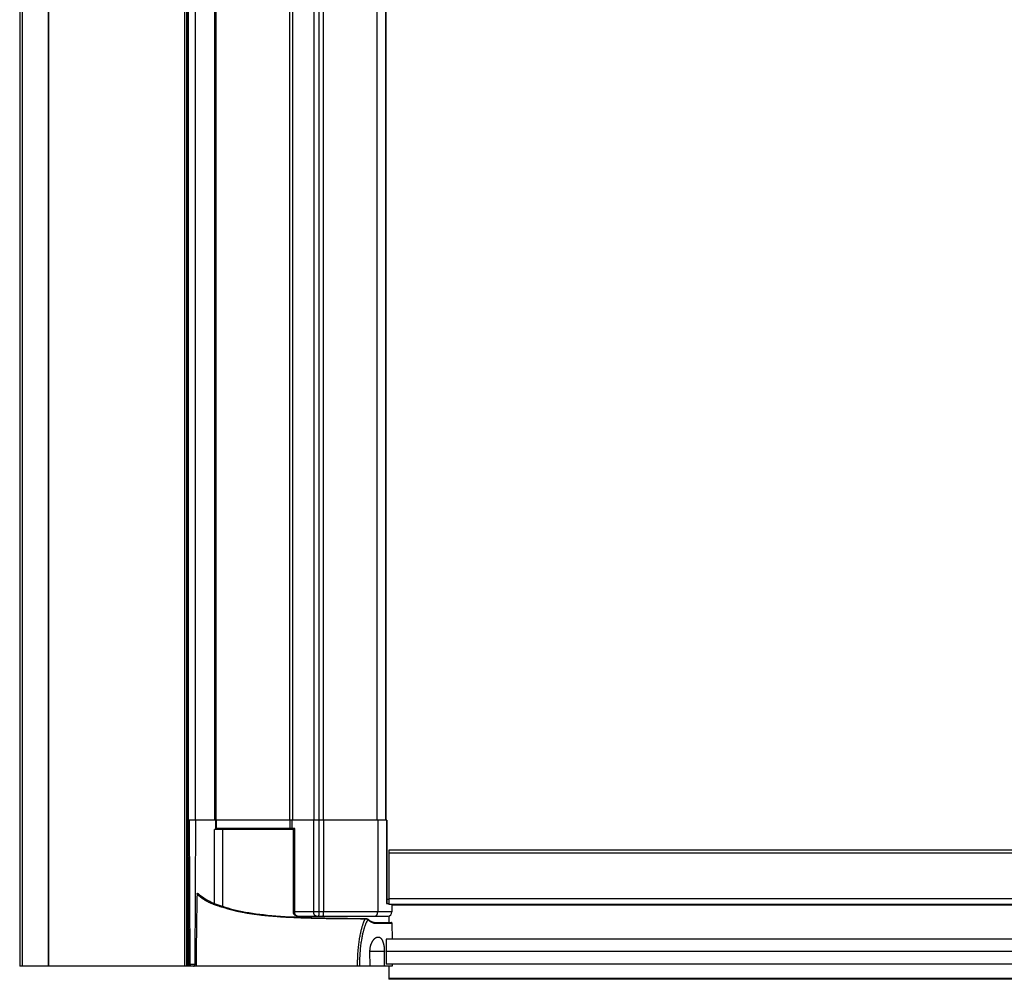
# Model space of a CAD drawing. Header units: millimetres. Extents: x 4837.86 to 4838.705, y 2216.577 to 2217.566.
# Tile 1 of 3: x 4837.86 to 4838.097, y 2216.577 to 2216.808. Entities that reach past the tile are written whole.
import ezdxf

# ---------------------------------------------------------------- set-up
doc = ezdxf.new("R2010")
doc.units = ezdxf.units.MM
doc.layers.add('SANINDUSA', color=3, linetype='Continuous')

msp = doc.modelspace()

# ---------------------------------------------------------------- linework, layer by layer
at = {"layer": 'SANINDUSA'}
for p, q in [((4837.860398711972, 2217.565495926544), (4837.860398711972, 2216.580495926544)), ((4837.860998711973, 2217.565495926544), (4837.860998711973, 2216.580495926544)), ((4837.867246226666, 2217.565495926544), (4837.867246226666, 2216.580495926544)), ((4837.867289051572, 2217.565495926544), (4837.867289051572, 2216.580495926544)), ((4837.899974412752, 2217.565495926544), (4837.899974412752, 2216.580495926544)), ((4837.900398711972, 2217.565495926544), (4837.900398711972, 2216.580495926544)), ((4837.900692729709, 2216.580495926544), (4837.900692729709, 2217.565495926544)), ((4837.900792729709, 2216.615495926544), (4837.900792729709, 2217.542495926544)), ((4837.900888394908, 2216.615495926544), (4837.900888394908, 2217.542495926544)), ((4837.902543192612, 2216.615495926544), (4837.902543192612, 2217.542495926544)), ((4837.907228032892, 2216.615495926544), (4837.907228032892, 2217.542495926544)), ((4837.907418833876, 2217.542495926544), (4837.907418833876, 2216.615495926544)), ((4837.925240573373, 2216.615495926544), (4837.925240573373, 2217.542495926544)), ((4837.925933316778, 2216.615495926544), (4837.925933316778, 2217.542495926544)), ((4837.931063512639, 2216.615495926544), (4837.931063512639, 2217.542495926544)), ((4837.932214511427, 2216.615495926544), (4837.932214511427, 2217.542495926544)), ((4837.933275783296, 2216.615495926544), (4837.933275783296, 2217.542495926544)), ((4837.946144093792, 2216.615495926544), (4837.946144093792, 2217.542495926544)), ((4837.948235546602, 2216.615495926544), (4837.948235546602, 2217.542495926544)), ((4837.948298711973, 2216.615495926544), (4837.948298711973, 2217.542495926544)), ((4837.900792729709, 2216.615495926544), (4837.900398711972, 2216.615495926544)), ((4837.902036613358, 2216.615495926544), (4837.900398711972, 2216.615495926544)), ((4837.900943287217, 2216.580991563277), (4837.900792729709, 2216.615495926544)), ((4837.948498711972, 2216.615495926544), (4837.900888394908, 2216.615495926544)), ((4837.901273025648, 2216.580991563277), (4837.901122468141, 2216.615495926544)), ((4837.902474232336, 2216.580991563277), (4837.902679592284, 2216.615495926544)), ((4837.907344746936, 2216.615495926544), (4837.907346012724, 2216.613495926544)), ((4837.946262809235, 2216.615495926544), (4837.90753556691, 2216.615495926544)), ((4837.90753556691, 2216.615495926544), (4837.90753683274, 2216.613495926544)), ((4837.92523502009, 2216.615495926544), (4837.92523502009, 2216.613495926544)), ((4837.925650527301, 2216.615495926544), (4837.925650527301, 2216.613495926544)), ((4837.930927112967, 2216.593495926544), (4837.930927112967, 2216.615495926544)), ((4837.932242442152, 2216.59345853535), (4837.932242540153, 2216.615495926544)), ((4837.933305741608, 2216.615495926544), (4837.93330563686, 2216.593458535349)), ((4837.946276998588, 2216.615495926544), (4837.946276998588, 2216.593495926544)), ((4837.948410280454, 2216.615495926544), (4837.948410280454, 2216.595495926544)), ((4837.948498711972, 2216.615495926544), (4837.948498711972, 2216.595495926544)), ((4837.907134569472, 2216.595539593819), (4837.907139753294, 2216.613295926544)), ((4837.926053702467, 2216.613295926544), (4837.907139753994, 2216.613295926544)), ((4837.907346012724, 2216.613495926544), (4837.907346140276, 2216.613295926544)), ((4837.926371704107, 2216.613495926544), (4837.90753683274, 2216.613495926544)), ((4837.90753683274, 2216.613495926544), (4837.907536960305, 2216.613295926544)), ((4837.909130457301, 2216.594849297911), (4837.90912360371, 2216.613295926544)), ((4837.926053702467, 2216.593495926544), (4837.926053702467, 2216.613495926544)), ((4837.926371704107, 2216.593495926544), (4837.926371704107, 2216.613495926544)), ((4838.320801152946, 2216.608295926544), (4837.94892365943, 2216.608295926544)), ((4838.320801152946, 2216.608295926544), (4837.94892365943, 2216.608295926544)), ((4837.94892365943, 2216.608295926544), (4837.94892365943, 2216.595295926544)), ((4838.324985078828, 2216.607626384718), (4837.94892365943, 2216.607626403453)), ((4837.902945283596, 2216.597567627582), (4837.902938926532, 2216.59741049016)), ((4837.902950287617, 2216.597677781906), (4837.902945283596, 2216.597567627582)), ((4837.90295422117, 2216.597755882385), (4837.902950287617, 2216.597677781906)), ((4837.902884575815, 2216.595320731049), (4837.902875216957, 2216.594832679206)), ((4837.902893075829, 2216.59573231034), (4837.902884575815, 2216.595320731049)), ((4837.902902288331, 2216.596143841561), (4837.902893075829, 2216.59573231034)), ((4837.90291055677, 2216.596482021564), (4837.902902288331, 2216.596143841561)), ((4837.902917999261, 2216.596760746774), (4837.90291055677, 2216.596482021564)), ((4837.902925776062, 2216.597025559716), (4837.902917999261, 2216.596760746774)), ((4837.902932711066, 2216.597238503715), (4837.902925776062, 2216.597025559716)), ((4837.902938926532, 2216.59741049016), (4837.902932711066, 2216.597238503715)), ((4837.905364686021, 2216.596075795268), (4837.905462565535, 2216.596024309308)), ((4837.905462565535, 2216.596024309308), (4837.905555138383, 2216.59597654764)), ((4837.905555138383, 2216.59597654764), (4837.905642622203, 2216.595932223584)), ((4837.905642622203, 2216.595932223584), (4837.905725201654, 2216.59589110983)), ((4837.905725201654, 2216.59589110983), (4837.905802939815, 2216.595853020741)), ((4837.905802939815, 2216.595853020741), (4837.905876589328, 2216.595817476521)), ((4837.905876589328, 2216.595817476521), (4837.905947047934, 2216.595783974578)), ((4837.905947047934, 2216.595783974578), (4837.906016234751, 2216.595751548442)), ((4837.906016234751, 2216.595751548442), (4837.906086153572, 2216.595719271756)), ((4837.906086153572, 2216.595719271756), (4837.906158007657, 2216.595686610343)), ((4837.906158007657, 2216.595686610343), (4837.906233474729, 2216.595652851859)), ((4837.906233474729, 2216.595652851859), (4837.906314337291, 2216.595617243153)), ((4837.906314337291, 2216.595617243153), (4837.906401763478, 2216.595579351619)), ((4837.906401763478, 2216.595579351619), (4837.90649846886, 2216.595538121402)), ((4837.90649846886, 2216.595538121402), (4837.906602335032, 2216.595494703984)), ((4837.906602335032, 2216.595494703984), (4837.906712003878, 2216.595449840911)), ((4837.906712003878, 2216.595449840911), (4837.906824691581, 2216.595404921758)), ((4837.906824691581, 2216.595404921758), (4837.906939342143, 2216.595360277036)), ((4837.906939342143, 2216.595360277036), (4837.907054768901, 2216.595316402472)), ((4837.907054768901, 2216.595316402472), (4837.907171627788, 2216.595272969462)), ((4837.907171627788, 2216.595272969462), (4837.907290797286, 2216.595229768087)), ((4837.907290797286, 2216.595229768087), (4837.907412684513, 2216.595186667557)), ((4837.907412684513, 2216.595186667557), (4837.90753796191, 2216.595143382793)), ((4837.948410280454, 2216.595495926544), (4837.94892365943, 2216.595495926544)), ((4837.94892365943, 2216.596495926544), (4837.948498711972, 2216.596495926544)), ((4838.32317772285, 2216.596691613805), (4837.94892365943, 2216.596691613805)), ((4838.326648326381, 2216.595295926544), (4837.94892365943, 2216.595295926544)), ((4837.949698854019, 2216.595295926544), (4837.949698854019, 2216.593495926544)), ((4837.902843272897, 2216.592900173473), (4837.902832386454, 2216.59214961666)), ((4837.902853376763, 2216.593555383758), (4837.902843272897, 2216.592900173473)), ((4837.902864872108, 2216.594251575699), (4837.902853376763, 2216.593555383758)), ((4837.902875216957, 2216.594832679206), (4837.902864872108, 2216.594251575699)), ((4837.90753796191, 2216.595143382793), (4837.90766476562, 2216.595100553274)), ((4837.90766476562, 2216.595100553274), (4837.907794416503, 2216.595057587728)), ((4837.907794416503, 2216.595057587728), (4837.907926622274, 2216.595014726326)), ((4837.907926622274, 2216.595014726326), (4837.908061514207, 2216.594971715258)), ((4837.908061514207, 2216.594971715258), (4837.908262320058, 2216.594908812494)), ((4837.908262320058, 2216.594908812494), (4837.908447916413, 2216.594851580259)), ((4837.908820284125, 2216.594737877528), (4837.909898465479, 2216.594406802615)), ((4837.909898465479, 2216.594406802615), (4837.91006498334, 2216.59435610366)), ((4837.91006498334, 2216.59435610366), (4837.910189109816, 2216.594319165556)), ((4837.910394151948, 2216.594259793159), (4837.910540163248, 2216.594218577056)), ((4837.910540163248, 2216.594218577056), (4837.910688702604, 2216.594177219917)), ((4837.910688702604, 2216.594177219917), (4837.91083229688, 2216.594137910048)), ((4837.91083229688, 2216.594137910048), (4837.910966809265, 2216.594101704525)), ((4837.910966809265, 2216.594101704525), (4837.91108747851, 2216.594069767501)), ((4837.91108747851, 2216.594069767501), (4837.911251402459, 2216.594027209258)), ((4837.911251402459, 2216.594027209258), (4837.911409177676, 2216.59398710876)), ((4837.911409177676, 2216.59398710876), (4837.911576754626, 2216.593945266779)), ((4837.911576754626, 2216.593945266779), (4837.911763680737, 2216.593899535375)), ((4837.911763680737, 2216.593899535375), (4837.911900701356, 2216.593866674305)), ((4837.911900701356, 2216.593866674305), (4837.912047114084, 2216.593832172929)), ((4837.912047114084, 2216.593832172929), (4837.912200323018, 2216.59379666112)), ((4837.912200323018, 2216.59379666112), (4837.912357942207, 2216.593760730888)), ((4837.912357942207, 2216.593760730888), (4837.912518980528, 2216.593724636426)), ((4837.912518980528, 2216.593724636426), (4837.912684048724, 2216.593688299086)), ((4837.912684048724, 2216.593688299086), (4837.912853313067, 2216.593651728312)), ((4837.912853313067, 2216.593651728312), (4837.913027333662, 2216.593614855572)), ((4837.913027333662, 2216.593614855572), (4837.913207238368, 2216.593577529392)), ((4837.913207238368, 2216.593577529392), (4837.913395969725, 2216.593539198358)), ((4837.913395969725, 2216.593539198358), (4837.913595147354, 2216.593499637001)), ((4837.913595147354, 2216.593499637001), (4837.913806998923, 2216.593458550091)), ((4837.913806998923, 2216.593458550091), (4837.914032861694, 2216.593415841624)), ((4837.914032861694, 2216.593415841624), (4837.914273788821, 2216.593371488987)), ((4837.949698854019, 2216.593495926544), (4837.926053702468, 2216.593495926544)), ((4838.331965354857, 2216.595098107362), (4837.949698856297, 2216.595095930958)), ((4837.902820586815, 2216.591284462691), (4837.902807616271, 2216.590271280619)), ((4837.902832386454, 2216.59214961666), (4837.902820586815, 2216.591284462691)), ((4837.927053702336, 2216.592495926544), (4837.948698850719, 2216.592495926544)), ((4837.928595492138, 2216.592209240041), (4837.928597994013, 2216.592495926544)), ((4837.943267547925, 2216.591961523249), (4837.943339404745, 2216.591959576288)), ((4837.943339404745, 2216.591959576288), (4837.943416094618, 2216.591953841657)), ((4837.943944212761, 2216.591772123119), (4837.943985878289, 2216.591740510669)), ((4837.943985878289, 2216.591740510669), (4837.944045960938, 2216.591694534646)), ((4837.943988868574, 2216.591614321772), (4837.944030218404, 2216.591583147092)), ((4837.944030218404, 2216.591583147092), (4837.944088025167, 2216.59153918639)), ((4837.944045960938, 2216.591694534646), (4837.944126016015, 2216.591632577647)), ((4837.944088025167, 2216.59153918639), (4837.944169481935, 2216.591476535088)), ((4837.944126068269, 2216.591632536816), (4837.94427110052, 2216.591524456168)), ((4837.945663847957, 2216.590995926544), (4837.94949019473, 2216.590995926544)), ((4837.945840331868, 2216.590797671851), (4837.949689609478, 2216.590797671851)), ((4837.94892365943, 2216.592495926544), (4837.94892365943, 2216.590995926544)), ((4837.949689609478, 2216.590797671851), (4837.949690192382, 2216.590797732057)), ((4837.949689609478, 2216.590797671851), (4837.949723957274, 2216.586995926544)), ((4837.949690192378, 2216.590797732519), (4837.949724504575, 2216.586995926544)), ((4837.902807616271, 2216.590271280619), (4837.90279417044, 2216.589152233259)), ((4837.902757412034, 2216.585716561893), (4837.902753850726, 2216.585351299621)), ((4837.902763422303, 2216.586318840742), (4837.902757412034, 2216.585716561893)), ((4837.902767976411, 2216.586764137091), (4837.902763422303, 2216.586318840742)), ((4837.902778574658, 2216.587764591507), (4837.902767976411, 2216.586764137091)), ((4838.689398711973, 2216.586995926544), (4837.948298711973, 2216.586995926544)), ((4837.948298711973, 2216.586993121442), (4837.948298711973, 2216.580995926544)), ((4837.902742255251, 2216.58411410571), (4837.902739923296, 2216.583855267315)), ((4837.902749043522, 2216.584847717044), (4837.902746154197, 2216.584538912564)), ((4837.947878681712, 2216.584026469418), (4837.944420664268, 2216.584026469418)), ((4837.944437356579, 2216.580495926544), (4837.944420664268, 2216.584026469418)), ((4837.947922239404, 2216.580495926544), (4837.947878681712, 2216.584026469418)), ((4838.689398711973, 2216.583995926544), (4837.948298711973, 2216.583995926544)), ((4837.900398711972, 2216.580991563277), (4837.902716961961, 2216.580991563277)), ((4838.689398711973, 2216.580995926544), (4837.948298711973, 2216.580995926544)), ((4837.949778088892, 2216.580995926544), (4837.949782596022, 2216.580495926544)), ((4837.949778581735, 2216.580995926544), (4837.949783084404, 2216.580495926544)), ((4837.902714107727, 2216.580495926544), (4837.860398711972, 2216.580495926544)), ((4837.902714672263, 2216.580610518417), (4837.902714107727, 2216.580495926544)), ((4837.949783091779, 2216.580495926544), (4837.902714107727, 2216.580495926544)), ((4837.902715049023, 2216.5806795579), (4837.902714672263, 2216.580610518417)), ((4837.902715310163, 2216.580725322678), (4837.902715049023, 2216.5806795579)), ((4837.902715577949, 2216.580770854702), (4837.902715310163, 2216.580725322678)), ((4837.902715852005, 2216.580816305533), (4837.902715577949, 2216.580770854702)), ((4837.94892365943, 2216.580495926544), (4837.94892365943, 2216.577348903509)), ((4838.33215673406, 2216.577549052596), (4837.94892365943, 2216.577549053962)), ((4838.332354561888, 2216.577351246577), (4837.94892365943, 2216.577351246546)), ((4838.332571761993, 2216.577348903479), (4837.94892365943, 2216.577348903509)), ((4838.33215673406, 2216.577348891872), (4837.94892365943, 2216.577348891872))]:
    msp.add_line(p, q, dxfattribs=at)
for points in [[(4837.90295422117, 2216.597755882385), (4837.902955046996, 2216.597767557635), (4837.902956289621, 2216.597779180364), (4837.902957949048, 2216.597790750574), (4837.902960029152, 2216.597802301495), (4837.902962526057, 2216.597813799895), (4837.902965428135, 2216.597825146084), (4837.902968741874, 2216.59783634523), (4837.902972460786, 2216.597847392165), (4837.90297655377, 2216.597858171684), (4837.902981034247, 2216.597868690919), (4837.902985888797, 2216.59787894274), (4837.902991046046, 2216.597888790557), (4837.902996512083, 2216.597898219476), (4837.903002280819, 2216.59790724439), (4837.903008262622, 2216.597915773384), (4837.903014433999, 2216.597923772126), (4837.903020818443, 2216.597931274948), (4837.903027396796, 2216.597938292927), (4837.903034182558, 2216.597944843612), (4837.903041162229, 2216.597950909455), (4837.903048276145, 2216.597956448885), (4837.903055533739, 2216.597961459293), (4837.903062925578, 2216.59796594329), (4837.9030703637, 2216.597969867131), (4837.903077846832, 2216.59797321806), (4837.903085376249, 2216.597976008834), (4837.903092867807, 2216.597978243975), (4837.903100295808, 2216.597979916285), (4837.903107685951, 2216.597981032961), (4837.903115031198, 2216.597981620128), (4837.903122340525, 2216.597981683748), (4837.903129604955, 2216.59798121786), (4837.903136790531, 2216.597980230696), (4837.903143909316, 2216.597978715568), (4837.903150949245, 2216.597976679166), (4837.903157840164, 2216.597974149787), (4837.903164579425, 2216.597971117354), (4837.903171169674, 2216.597967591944), (4837.903177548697, 2216.597963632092), (4837.903183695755, 2216.597959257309), (4837.903189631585, 2216.597954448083), (4837.903193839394, 2216.597950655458)], [(4837.902954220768, 2216.597755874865), (4837.903007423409, 2216.597707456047), (4837.903062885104, 2216.597657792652), (4837.90312056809, 2216.597606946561), (4837.903180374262, 2216.597554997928), (4837.903242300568, 2216.597502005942), (4837.903306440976, 2216.597448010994), (4837.90337346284, 2216.597392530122), (4837.903442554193, 2216.597336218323), (4837.90351159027, 2216.597280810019), (4837.903579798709, 2216.597226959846), (4837.90364782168, 2216.597174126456), (4837.903715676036, 2216.597122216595), (4837.903783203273, 2216.597071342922), (4837.903850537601, 2216.597021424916), (4837.903918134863, 2216.596972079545), (4837.903986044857, 2216.596923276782), (4837.9040543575, 2216.596874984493), (4837.90412358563, 2216.596826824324), (4837.904194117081, 2216.596778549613), (4837.90426576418, 2216.596730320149), (4837.904338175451, 2216.596682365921), (4837.904411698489, 2216.596634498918), (4837.904485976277, 2216.59658693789), (4837.904559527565, 2216.596540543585), (4837.904632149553, 2216.596495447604), (4837.904703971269, 2216.596451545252), (4837.904773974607, 2216.596409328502), (4837.904841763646, 2216.596369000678), (4837.904907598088, 2216.596330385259), (4837.904971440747, 2216.596293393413), (4837.905033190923, 2216.596258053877), (4837.905092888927, 2216.596224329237), (4837.905150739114, 2216.596192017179), (4837.905206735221, 2216.596161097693), (4837.905260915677, 2216.596131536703), (4837.905313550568, 2216.59610311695), (4837.905364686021, 2216.596075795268)], [(4837.903193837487, 2216.597950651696), (4837.903529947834, 2216.597651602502), (4837.90388220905, 2216.597364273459), (4837.904231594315, 2216.597101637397), (4837.904578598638, 2216.596861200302), (4837.904924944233, 2216.59663950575), (4837.905273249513, 2216.596432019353), (4837.905623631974, 2216.596237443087), (4837.905978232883, 2216.596054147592), (4837.90634327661, 2216.595878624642), (4837.906721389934, 2216.595710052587), (4837.907116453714, 2216.595546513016), (4837.907541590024, 2216.595384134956), (4837.908005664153, 2216.595220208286), (4837.908515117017, 2216.595049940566), (4837.909076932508, 2216.594866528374), (4837.909678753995, 2216.594672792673), (4837.910304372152, 2216.594479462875), (4837.910956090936, 2216.594293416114), (4837.91163501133, 2216.594114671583), (4837.912338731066, 2216.593943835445), (4837.913067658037, 2216.59378050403), (4837.913820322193, 2216.593625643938), (4837.914597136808, 2216.593479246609), (4837.91540131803, 2216.593340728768), (4837.916231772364, 2216.593210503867), (4837.917088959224, 2216.593088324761), (4837.917978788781, 2216.59297337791), (4837.918900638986, 2216.592865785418), (4837.91985470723, 2216.592765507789), (4837.920848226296, 2216.592671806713), (4837.921879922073, 2216.592584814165), (4837.922950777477, 2216.592504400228), (4837.924071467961, 2216.59242983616), (4837.925240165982, 2216.592361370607), (4837.926458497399, 2216.592298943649), (4837.927742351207, 2216.592241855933), (4837.929088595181, 2216.592190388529), (4837.930500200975, 2216.592144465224), (4837.932002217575, 2216.592103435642), (4837.933588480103, 2216.592067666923), (4837.935265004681, 2216.592037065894), (4837.937075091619, 2216.592011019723), (4837.939033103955, 2216.591989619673), (4837.941124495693, 2216.591973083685), (4837.943267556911, 2216.591961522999)], [(4837.908447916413, 2216.594851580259), (4837.90866980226, 2216.594783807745), (4837.908721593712, 2216.594768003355), (4837.908771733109, 2216.594752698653), (4837.908820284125, 2216.594737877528)], [(4837.910189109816, 2216.594319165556), (4837.910323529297, 2216.594280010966), (4837.910394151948, 2216.594259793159)], [(4837.914273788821, 2216.593371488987), (4837.91453154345, 2216.593325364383), (4837.914666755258, 2216.593301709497), (4837.914806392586, 2216.593277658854), (4837.91495028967, 2216.593253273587), (4837.915098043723, 2216.593228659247), (4837.915249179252, 2216.593203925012), (4837.915404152, 2216.593179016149), (4837.915563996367, 2216.593153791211), (4837.915728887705, 2216.593128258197), (4837.915898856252, 2216.593102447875), (4837.916074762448, 2216.593076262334), (4837.916257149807, 2216.593049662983), (4837.9164457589, 2216.593022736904), (4837.916640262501, 2216.592995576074), (4837.916840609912, 2216.592968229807), (4837.917047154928, 2216.592940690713), (4837.917260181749, 2216.592912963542), (4837.917479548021, 2216.592885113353), (4837.917705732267, 2216.592857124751), (4837.917939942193, 2216.592828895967), (4837.91818273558, 2216.592800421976), (4837.918433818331, 2216.592771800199), (4837.918693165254, 2216.592743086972), (4837.918960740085, 2216.592714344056), (4837.919236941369, 2216.592685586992), (4837.919522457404, 2216.592656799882), (4837.919817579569, 2216.592628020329), (4837.920122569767, 2216.592599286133), (4837.920438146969, 2216.592570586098), (4837.920764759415, 2216.592541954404), (4837.921102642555, 2216.592513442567), (4837.921452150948, 2216.592485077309), (4837.921813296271, 2216.59245693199), (4837.922186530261, 2216.592429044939), (4837.922572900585, 2216.592401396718), (4837.922972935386, 2216.592374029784), (4837.923386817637, 2216.592347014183), (4837.92381513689, 2216.592320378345), (4837.924258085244, 2216.592294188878), (4837.92471621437, 2216.592268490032), (4837.925190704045, 2216.592243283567), (4837.925682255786, 2216.592218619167), (4837.92619101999, 2216.592194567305), (4837.926717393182, 2216.592171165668), (4837.927261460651, 2216.592148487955), (4837.927824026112, 2216.592126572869), (4837.928406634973, 2216.592105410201), (4837.929010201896, 2216.592085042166), (4837.929635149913, 2216.592065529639), (4837.93028245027, 2216.592046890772), (4837.930952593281, 2216.592029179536), (4837.931646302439, 2216.592012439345), (4837.93236496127, 2216.591996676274), (4837.933109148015, 2216.591981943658), (4837.933879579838, 2216.591968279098), (4837.934677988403, 2216.591955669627), (4837.935505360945, 2216.591944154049), (4837.936362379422, 2216.591933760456), (4837.937250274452, 2216.591924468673), (4837.938169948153, 2216.591916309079), (4837.939122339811, 2216.591909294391), (4837.940109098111, 2216.591903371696), (4837.941131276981, 2216.591898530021), (4837.942189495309, 2216.591894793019), (4837.943284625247, 2216.591892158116)], [(4837.927053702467, 2216.592495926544), (4837.927018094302, 2216.592496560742), (4837.926982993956, 2216.59249842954), (4837.926948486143, 2216.592501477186), (4837.926914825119, 2216.592505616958), (4837.926881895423, 2216.592510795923), (4837.926849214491, 2216.592517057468), (4837.926816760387, 2216.592524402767), (4837.926784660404, 2216.592532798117), (4837.926752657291, 2216.592542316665), (4837.926720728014, 2216.592552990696), (4837.926689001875, 2216.592564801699), (4837.926657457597, 2216.592577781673), (4837.926625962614, 2216.592592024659), (4837.926594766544, 2216.592607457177), (4837.926564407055, 2216.592623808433), (4837.926535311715, 2216.592640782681), (4837.926507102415, 2216.59265853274), (4837.926479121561, 2216.592677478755), (4837.926451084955, 2216.592697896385), (4837.926423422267, 2216.592719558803), (4837.926396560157, 2216.592742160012), (4837.926370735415, 2216.592765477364), (4837.926345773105, 2216.592789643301), (4837.926321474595, 2216.592814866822), (4837.926297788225, 2216.592841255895), (4837.926274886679, 2216.592868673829), (4837.926252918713, 2216.592896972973), (4837.926231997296, 2216.592926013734), (4837.926212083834, 2216.592955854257), (4837.926193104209, 2216.592986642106), (4837.926175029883, 2216.593018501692), (4837.926158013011, 2216.593051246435), (4837.926142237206, 2216.593084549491), (4837.926127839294, 2216.593118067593), (4837.926114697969, 2216.593152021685), (4837.926102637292, 2216.593186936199), (4837.926091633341, 2216.593223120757), (4837.926081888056, 2216.593260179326), (4837.926073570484, 2216.593297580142), (4837.926066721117, 2216.593335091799), (4837.926061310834, 2216.593372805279), (4837.926057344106, 2216.59341066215), (4837.926054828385, 2216.593448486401), (4837.926053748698, 2216.593486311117), (4837.926053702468, 2216.593495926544)], [(4837.927053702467, 2216.592495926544), (4837.927028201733, 2216.592496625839), (4837.927002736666, 2216.592498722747), (4837.926977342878, 2216.592502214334), (4837.926952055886, 2216.592507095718), (4837.926926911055, 2216.592513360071), (4837.926901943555, 2216.592520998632), (4837.926877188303, 2216.592530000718), (4837.926852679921, 2216.592540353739), (4837.926828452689, 2216.592552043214), (4837.926804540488, 2216.592565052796), (4837.926780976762, 2216.592579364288), (4837.926757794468, 2216.592594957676), (4837.926735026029, 2216.592611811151), (4837.926712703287, 2216.59262990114), (4837.926690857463, 2216.592649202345), (4837.926669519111, 2216.59266968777), (4837.926648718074, 2216.592691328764), (4837.926628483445, 2216.592714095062), (4837.926608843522, 2216.592737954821), (4837.926589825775, 2216.592762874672), (4837.926571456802, 2216.592788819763), (4837.926553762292, 2216.592815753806), (4837.926536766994, 2216.592843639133), (4837.926520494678, 2216.592872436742), (4837.926504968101, 2216.592902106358), (4837.926490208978, 2216.592932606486), (4837.926476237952, 2216.592963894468), (4837.926463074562, 2216.592995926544), (4837.926450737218, 2216.593028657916), (4837.926439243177, 2216.593062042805), (4837.926428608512, 2216.59309603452), (4837.926418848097, 2216.59313058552), (4837.926409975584, 2216.593165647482), (4837.926402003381, 2216.593201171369), (4837.926394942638, 2216.593237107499), (4837.926388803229, 2216.59327340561), (4837.926383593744, 2216.593310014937), (4837.926379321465, 2216.593346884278), (4837.92637599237, 2216.593383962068), (4837.926373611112, 2216.59342119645), (4837.926372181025, 2216.59345853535), (4837.926371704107, 2216.593495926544)], [(4837.931609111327, 2216.592495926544), (4837.931583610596, 2216.592496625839), (4837.931558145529, 2216.592498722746), (4837.931532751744, 2216.592502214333), (4837.931507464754, 2216.592507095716), (4837.931482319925, 2216.592513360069), (4837.931457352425, 2216.592520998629), (4837.931432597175, 2216.592530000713), (4837.931408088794, 2216.592540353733), (4837.931383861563, 2216.592552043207), (4837.931359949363, 2216.592565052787), (4837.931336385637, 2216.592579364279), (4837.931313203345, 2216.592594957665), (4837.931290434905, 2216.592611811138), (4837.931268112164, 2216.592629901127), (4837.93124626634, 2216.59264920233), (4837.931224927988, 2216.592669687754), (4837.931204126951, 2216.592691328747), (4837.931183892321, 2216.592714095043), (4837.931164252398, 2216.592737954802), (4837.93114523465, 2216.592762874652), (4837.931126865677, 2216.592788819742), (4837.931109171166, 2216.592815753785), (4837.931092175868, 2216.59284363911), (4837.931075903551, 2216.59287243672), (4837.931060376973, 2216.592902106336), (4837.931045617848, 2216.592932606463), (4837.931031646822, 2216.592963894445), (4837.93101848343, 2216.592995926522), (4837.931006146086, 2216.593028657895), (4837.930994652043, 2216.593062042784), (4837.930984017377, 2216.5930960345), (4837.930974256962, 2216.593130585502), (4837.930965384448, 2216.593165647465), (4837.930957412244, 2216.593201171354), (4837.9309503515, 2216.593237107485), (4837.930944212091, 2216.593273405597), (4837.930939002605, 2216.593310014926), (4837.930934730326, 2216.593346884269), (4837.93093140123, 2216.593383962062), (4837.930929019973, 2216.593421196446), (4837.930927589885, 2216.593458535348), (4837.930927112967, 2216.593495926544)], [(4837.932102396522, 2216.592495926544), (4837.93210763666, 2216.592496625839), (4837.932112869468, 2216.592498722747), (4837.93211808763, 2216.592502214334), (4837.932123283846, 2216.592507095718), (4837.93212845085, 2216.592513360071), (4837.932133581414, 2216.592520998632), (4837.932138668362, 2216.592530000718), (4837.932143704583, 2216.592540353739), (4837.932148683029, 2216.592552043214), (4837.932153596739, 2216.592565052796), (4837.932158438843, 2216.592579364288), (4837.932163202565, 2216.592594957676), (4837.932167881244, 2216.592611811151), (4837.932172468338, 2216.59262990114), (4837.932176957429, 2216.592649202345), (4837.93218134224, 2216.59266968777), (4837.932185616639, 2216.592691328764), (4837.932189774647, 2216.592714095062), (4837.932193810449, 2216.592737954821), (4837.9321977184, 2216.592762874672), (4837.932201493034, 2216.592788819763), (4837.932205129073, 2216.592815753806), (4837.932208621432, 2216.592843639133), (4837.932211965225, 2216.592872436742), (4837.932215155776, 2216.592902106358), (4837.932218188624, 2216.592932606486), (4837.932221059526, 2216.592963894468), (4837.932223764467, 2216.592995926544), (4837.932226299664, 2216.593028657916), (4837.932228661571, 2216.593062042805), (4837.932230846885, 2216.59309603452), (4837.93223285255, 2216.59313058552), (4837.93223467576, 2216.593165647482), (4837.932236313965, 2216.593201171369), (4837.932237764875, 2216.593237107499), (4837.93223902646, 2216.59327340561), (4837.932240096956, 2216.593310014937), (4837.932240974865, 2216.593346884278), (4837.932241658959, 2216.593383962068), (4837.932242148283, 2216.59342119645), (4837.932242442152, 2216.59345853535)], [(4837.933155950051, 2216.592495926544), (4837.933161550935, 2216.592496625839), (4837.933167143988, 2216.592498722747), (4837.933172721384, 2216.592502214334), (4837.933178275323, 2216.592507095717), (4837.93318379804, 2216.59251336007), (4837.933189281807, 2216.592520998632), (4837.933194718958, 2216.592530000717), (4837.933200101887, 2216.592540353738), (4837.933205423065, 2216.592552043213), (4837.933210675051, 2216.592565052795), (4837.933215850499, 2216.592579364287), (4837.933220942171, 2216.592594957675), (4837.933225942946, 2216.59261181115), (4837.933230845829, 2216.592629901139), (4837.933235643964, 2216.592649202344), (4837.933240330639, 2216.592669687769), (4837.933244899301, 2216.592691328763), (4837.933249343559, 2216.59271409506), (4837.933253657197, 2216.592737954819), (4837.933257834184, 2216.59276287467), (4837.933261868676, 2216.592788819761), (4837.933265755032, 2216.592815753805), (4837.933269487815, 2216.592843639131), (4837.933273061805, 2216.59287243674), (4837.933276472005, 2216.592902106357), (4837.933279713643, 2216.592932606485), (4837.933282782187, 2216.592963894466), (4837.933285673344, 2216.592995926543), (4837.933288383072, 2216.593028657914), (4837.93329090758, 2216.593062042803), (4837.933293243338, 2216.593096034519), (4837.933295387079, 2216.593130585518), (4837.933297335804, 2216.593165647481), (4837.933299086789, 2216.593201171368), (4837.933300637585, 2216.593237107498), (4837.933301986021, 2216.593273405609), (4837.933303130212, 2216.593310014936), (4837.93330406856, 2216.593346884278), (4837.93330479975, 2216.593383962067), (4837.93330532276, 2216.59342119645), (4837.93330563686, 2216.593458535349)], [(4837.94561247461, 2216.592495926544), (4837.945637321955, 2216.592496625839), (4837.945662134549, 2216.592498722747), (4837.945686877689, 2216.592502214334), (4837.945711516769, 2216.592507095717), (4837.945736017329, 2216.59251336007), (4837.945760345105, 2216.592520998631), (4837.945784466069, 2216.592530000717), (4837.945808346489, 2216.592540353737), (4837.945831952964, 2216.592552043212), (4837.945855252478, 2216.592565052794), (4837.945878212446, 2216.592579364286), (4837.945900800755, 2216.592594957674), (4837.945922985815, 2216.592611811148), (4837.945944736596, 2216.592629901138), (4837.945966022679, 2216.592649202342), (4837.945986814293, 2216.592669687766), (4837.946007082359, 2216.592691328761), (4837.946026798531, 2216.592714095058), (4837.946045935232, 2216.592737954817), (4837.946064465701, 2216.592762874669), (4837.946082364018, 2216.592788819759), (4837.946099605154, 2216.592815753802), (4837.946116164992, 2216.592843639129), (4837.946132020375, 2216.592872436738), (4837.946147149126, 2216.592902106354), (4837.946161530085, 2216.592932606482), (4837.946175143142, 2216.592963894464), (4837.946187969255, 2216.59299592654), (4837.946199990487, 2216.593028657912), (4837.946211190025, 2216.593062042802), (4837.946221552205, 2216.593096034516), (4837.946231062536, 2216.593130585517), (4837.946239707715, 2216.59316564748), (4837.946247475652, 2216.593201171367), (4837.946254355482, 2216.593237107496), (4837.946260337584, 2216.593273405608), (4837.946265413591, 2216.593310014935), (4837.946269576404, 2216.593346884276), (4837.946272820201, 2216.593383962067), (4837.946275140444, 2216.59342119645), (4837.946276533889, 2216.593458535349), (4837.946276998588, 2216.593495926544)], [(4837.941463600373, 2216.580495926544), (4837.941462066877, 2216.580655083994), (4837.941461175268, 2216.580820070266), (4837.941460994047, 2216.580990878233), (4837.941461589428, 2216.581166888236), (4837.94146303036, 2216.58134870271), (4837.94146541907, 2216.581538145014), (4837.941468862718, 2216.581735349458), (4837.941473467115, 2216.581940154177), (4837.94147938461, 2216.582153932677), (4837.941486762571, 2216.582376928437), (4837.941495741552, 2216.582608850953), (4837.941506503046, 2216.582850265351), (4837.941519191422, 2216.583100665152), (4837.941534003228, 2216.583360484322), (4837.941551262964, 2216.583631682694), (4837.941571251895, 2216.583914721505), (4837.941594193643, 2216.584209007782), (4837.94162039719, 2216.58451489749), (4837.941650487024, 2216.584835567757), (4837.941684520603, 2216.585167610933), (4837.941721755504, 2216.585501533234), (4837.941762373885, 2216.585837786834), (4837.941806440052, 2216.58617571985), (4837.941852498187, 2216.586504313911), (4837.941900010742, 2216.58682116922), (4837.941949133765, 2216.587128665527), (4837.941999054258, 2216.587423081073), (4837.942049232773, 2216.587702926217), (4837.942099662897, 2216.5879697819), (4837.942150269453, 2216.588224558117), (4837.942200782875, 2216.58846709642), (4837.942251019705, 2216.588697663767), (4837.942301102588, 2216.588917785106), (4837.942350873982, 2216.589127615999), (4837.942400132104, 2216.589327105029), (4837.942448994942, 2216.589517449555), (4837.942497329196, 2216.589698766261), (4837.942544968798, 2216.589871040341), (4837.942592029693, 2216.59003525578), (4837.942638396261, 2216.590191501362), (4837.942683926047, 2216.590339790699), (4837.942728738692, 2216.590480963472), (4837.94277273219, 2216.590615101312), (4837.942815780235, 2216.590742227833), (4837.942858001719, 2216.590863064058), (4837.942899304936, 2216.590977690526), (4837.942939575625, 2216.591086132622), (4837.942978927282, 2216.591189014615), (4837.943017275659, 2216.591286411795), (4837.943054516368, 2216.591378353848), (4837.943090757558, 2216.59146538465), (4837.943125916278, 2216.591547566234), (4837.943159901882, 2216.591624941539), (4837.943192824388, 2216.591697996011), (4837.943224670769, 2216.591766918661), (4837.943255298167, 2216.591831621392), (4837.943284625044, 2216.591892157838)], [(4837.941997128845, 2216.580495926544), (4837.941994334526, 2216.580890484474), (4837.941995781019, 2216.581287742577), (4837.942001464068, 2216.581687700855), (4837.942011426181, 2216.58209212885), (4837.942025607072, 2216.582499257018), (4837.94204384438, 2216.582903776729), (4837.942066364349, 2216.583306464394), (4837.942092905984, 2216.583706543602), (4837.94212257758, 2216.584096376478), (4837.942155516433, 2216.584475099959), (4837.942191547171, 2216.584843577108), (4837.942229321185, 2216.585196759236), (4837.942268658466, 2216.585532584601), (4837.942309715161, 2216.585853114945), (4837.942351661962, 2216.586159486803), (4837.942394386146, 2216.586451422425), (4837.942437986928, 2216.586729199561), (4837.942481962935, 2216.586994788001), (4837.942526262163, 2216.587248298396), (4837.942570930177, 2216.587489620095), (4837.942615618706, 2216.587720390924), (4837.942660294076, 2216.587940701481), (4837.942704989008, 2216.588150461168), (4837.94274945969, 2216.588351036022), (4837.942793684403, 2216.588542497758), (4837.942837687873, 2216.588724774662), (4837.942881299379, 2216.588899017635), (4837.942924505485, 2216.58906528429), (4837.942967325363, 2216.589223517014), (4837.943009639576, 2216.589374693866), (4837.943051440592, 2216.589518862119), (4837.943092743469, 2216.589655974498), (4837.943133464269, 2216.589786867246), (4837.943173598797, 2216.589911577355), (4837.943213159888, 2216.59003006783), (4837.943252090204, 2216.590143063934), (4837.943290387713, 2216.5902505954), (4837.943328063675, 2216.590352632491), (4837.943365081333, 2216.590449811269), (4837.943401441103, 2216.590542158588), (4837.943437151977, 2216.590629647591), (4837.943472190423, 2216.590712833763), (4837.943506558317, 2216.590791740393), (4837.943540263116, 2216.590866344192), (4837.943573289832, 2216.590937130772), (4837.943605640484, 2216.591004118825), (4837.943637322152, 2216.591067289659), (4837.943668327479, 2216.591127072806), (4837.943698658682, 2216.591183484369), (4837.943728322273, 2216.591236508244), (4837.943757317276, 2216.59128652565), (4837.943785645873, 2216.591333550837), (4837.943813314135, 2216.591377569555), (4837.94384032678, 2216.591418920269), (4837.943866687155, 2216.591457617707), (4837.943892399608, 2216.59149364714), (4837.94391747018, 2216.591527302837), (4837.943941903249, 2216.591558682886), (4837.943965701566, 2216.591587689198), (4837.943988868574, 2216.591614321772)], [(4837.943267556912, 2216.591961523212), (4837.943268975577, 2216.591961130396), (4837.943270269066, 2216.591960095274), (4837.943271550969, 2216.591958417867), (4837.943272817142, 2216.591956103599), (4837.943274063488, 2216.591953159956), (4837.943275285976, 2216.591949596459), (4837.943276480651, 2216.591945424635), (4837.943277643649, 2216.591940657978), (4837.943278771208, 2216.591935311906), (4837.943279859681, 2216.59192940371), (4837.943280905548, 2216.591922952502), (4837.943281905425, 2216.591915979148), (4837.943282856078, 2216.591908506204), (4837.943283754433, 2216.591900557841), (4837.943284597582, 2216.591892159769)], [(4837.943284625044, 2216.591892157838), (4837.94331253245, 2216.591889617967), (4837.94334047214, 2216.591886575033), (4837.943368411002, 2216.591883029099), (4837.943396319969, 2216.591878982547), (4837.943424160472, 2216.591874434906), (4837.943451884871, 2216.591869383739), (4837.94347945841, 2216.591863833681), (4837.943506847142, 2216.591857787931), (4837.943534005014, 2216.591851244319), (4837.943560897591, 2216.591844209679), (4837.943587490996, 2216.591836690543), (4837.943613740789, 2216.591828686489), (4837.9436396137, 2216.591820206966), (4837.94366507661, 2216.591811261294), (4837.943690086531, 2216.591801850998), (4837.943714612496, 2216.591791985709), (4837.943738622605, 2216.591781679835), (4837.943762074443, 2216.591770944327), (4837.943784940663, 2216.591759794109), (4837.94380719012, 2216.591748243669), (4837.943828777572, 2216.591736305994)], [(4837.943416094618, 2216.591953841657), (4837.943491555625, 2216.591944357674), (4837.943565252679, 2216.591931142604), (4837.943636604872, 2216.591914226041), (4837.943705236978, 2216.591893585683), (4837.943770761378, 2216.591869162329), (4837.943832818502, 2216.591840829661), (4837.943891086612, 2216.591808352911), (4837.943944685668, 2216.591771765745)], [(4837.943828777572, 2216.591736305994), (4837.943849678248, 2216.591723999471), (4837.943869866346, 2216.59171134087), (4837.943889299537, 2216.591698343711), (4837.943907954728, 2216.591685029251), (4837.943925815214, 2216.591671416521), (4837.943942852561, 2216.591657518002), (4837.943959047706, 2216.591643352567), (4837.943974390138, 2216.591628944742), (4837.943988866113, 2216.591614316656)], [(4837.943944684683, 2216.591771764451), (4837.943945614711, 2216.591771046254), (4837.943952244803, 2216.591765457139), (4837.943958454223, 2216.591759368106), (4837.943964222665, 2216.591752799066), (4837.943969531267, 2216.591745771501), (4837.943974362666, 2216.591738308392), (4837.943978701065, 2216.591730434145), (4837.943982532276, 2216.591722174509), (4837.943985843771, 2216.591713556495), (4837.943988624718, 2216.591704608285), (4837.943990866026, 2216.59169535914), (4837.943992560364, 2216.591685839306), (4837.943993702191, 2216.591676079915), (4837.943994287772, 2216.591666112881), (4837.943994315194, 2216.591655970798), (4837.943993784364, 2216.59164568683), (4837.943992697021, 2216.59163529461), (4837.943991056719, 2216.59162482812), (4837.94398886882, 2216.591614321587)], [(4837.944126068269, 2216.591632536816), (4837.944132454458, 2216.591627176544), (4837.944138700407, 2216.591621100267), (4837.944144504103, 2216.59161454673), (4837.944149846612, 2216.591607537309), (4837.944154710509, 2216.59160009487), (4837.944159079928, 2216.591592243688), (4837.944162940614, 2216.591584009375), (4837.944166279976, 2216.591575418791), (4837.94416908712, 2216.591566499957), (4837.944171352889, 2216.591557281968), (4837.944173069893, 2216.591547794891), (4837.94417423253, 2216.591538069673), (4837.944174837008, 2216.591528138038), (4837.944174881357, 2216.591518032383), (4837.944174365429, 2216.591507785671), (4837.944173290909, 2216.591497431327), (4837.944171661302, 2216.591487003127), (4837.944169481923, 2216.591476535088)], [(4837.944169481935, 2216.591476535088), (4837.944251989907, 2216.591414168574), (4837.944334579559, 2216.591354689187), (4837.944417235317, 2216.591298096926), (4837.944500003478, 2216.591244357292), (4837.944582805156, 2216.591193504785), (4837.944665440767, 2216.591145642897), (4837.944747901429, 2216.591100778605), (4837.944830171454, 2216.591058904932), (4837.944912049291, 2216.591020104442)], [(4837.94427110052, 2216.591524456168), (4837.944459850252, 2216.591398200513), (4837.944647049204, 2216.591288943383), (4837.944832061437, 2216.591196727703), (4837.945014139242, 2216.59112171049), (4837.945192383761, 2216.591064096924), (4837.945366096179, 2216.591023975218), (4837.945534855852, 2216.59100136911), (4837.945663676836, 2216.590995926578)], [(4837.944912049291, 2216.591020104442), (4837.944993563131, 2216.59098437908), (4837.945074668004, 2216.5909517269), (4837.945155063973, 2216.590922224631), (4837.945234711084, 2216.590895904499), (4837.945313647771, 2216.590872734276), (4837.945391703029, 2216.590852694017), (4837.945468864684, 2216.590835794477), (4837.945545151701, 2216.590822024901), (4837.945620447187, 2216.590811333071), (4837.945694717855, 2216.590803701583), (4837.945768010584, 2216.590799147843), (4837.945840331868, 2216.590797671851)], [(4837.945663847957, 2216.590995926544), (4837.945674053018, 2216.590995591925), (4837.945684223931, 2216.590994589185), (4837.945694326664, 2216.590992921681), (4837.94570432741, 2216.590990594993), (4837.945714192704, 2216.590987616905), (4837.945723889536, 2216.590983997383), (4837.945733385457, 2216.590979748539), (4837.945742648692, 2216.590974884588), (4837.945751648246, 2216.590969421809), (4837.945760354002, 2216.590963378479), (4837.945768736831, 2216.59095677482), (4837.945776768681, 2216.59094963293), (4837.945784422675, 2216.590941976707), (4837.945791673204, 2216.590933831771), (4837.945798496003, 2216.590925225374), (4837.945804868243, 2216.590916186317), (4837.9458107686, 2216.590906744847), (4837.945816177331, 2216.590896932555), (4837.945821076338, 2216.590886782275), (4837.945825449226, 2216.590876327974), (4837.945829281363, 2216.590865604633), (4837.945832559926, 2216.590854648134), (4837.945835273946, 2216.59084349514), (4837.945837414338, 2216.590832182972), (4837.945838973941, 2216.590820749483), (4837.945839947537, 2216.59080923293), (4837.945840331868, 2216.590797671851)], [(4837.949489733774, 2216.590995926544), (4837.949501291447, 2216.590995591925), (4837.949512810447, 2216.590994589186), (4837.94952425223, 2216.590992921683), (4837.949535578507, 2216.590990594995), (4837.949546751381, 2216.590987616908), (4837.949557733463, 2216.590983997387), (4837.949568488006, 2216.590979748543), (4837.949578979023, 2216.590974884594), (4837.949589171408, 2216.590969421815), (4837.949599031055, 2216.590963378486), (4837.949608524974, 2216.590956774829), (4837.949617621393, 2216.59094963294), (4837.949626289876, 2216.590941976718), (4837.949634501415, 2216.590933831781), (4837.949642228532, 2216.590925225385)], [(4837.949642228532, 2216.590925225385), (4837.949649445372, 2216.590916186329), (4837.949656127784, 2216.590906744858), (4837.949662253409, 2216.590896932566), (4837.949667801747, 2216.590886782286), (4837.949672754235, 2216.590876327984), (4837.949677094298, 2216.590865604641), (4837.949680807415, 2216.590854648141), (4837.949683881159, 2216.590843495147), (4837.949686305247, 2216.590832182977), (4837.949688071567, 2216.590820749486), (4837.949689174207, 2216.590809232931), (4837.949689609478, 2216.590797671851)], [(4837.90279417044, 2216.589152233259), (4837.902781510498, 2216.588033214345), (4837.902778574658, 2216.587764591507)], [(4837.944420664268, 2216.584026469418), (4837.944420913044, 2216.584109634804), (4837.944422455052, 2216.584192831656), (4837.944425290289, 2216.584276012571), (4837.944429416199, 2216.584359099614), (4837.944434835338, 2216.584442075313), (4837.944441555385, 2216.584524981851), (4837.944449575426, 2216.584607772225), (4837.944458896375, 2216.584690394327), (4837.944469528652, 2216.58477288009), (4837.944481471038, 2216.584855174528), (4837.944494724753, 2216.584937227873), (4837.944509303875, 2216.58501907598), (4837.94452521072, 2216.585100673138), (4837.944542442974, 2216.585181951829), (4837.94456100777, 2216.585262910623), (4837.944580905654, 2216.585343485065), (4837.944602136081, 2216.58542361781), (4837.944624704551, 2216.585503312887), (4837.944648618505, 2216.585582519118), (4837.944673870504, 2216.585661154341), (4837.944700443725, 2216.585739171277), (4837.944728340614, 2216.585816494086), (4837.944757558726, 2216.585893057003), (4837.944788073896, 2216.585968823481), (4837.944819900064, 2216.586043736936), (4837.944853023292, 2216.586117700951), (4837.944887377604, 2216.58619061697), (4837.944922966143, 2216.586262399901), (4837.944959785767, 2216.58633297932), (4837.944997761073, 2216.586402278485), (4837.945036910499, 2216.586470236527), (4837.945077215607, 2216.586536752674), (4837.945118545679, 2216.586601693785), (4837.945160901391, 2216.586664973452), (4837.945204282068, 2216.586726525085), (4837.945248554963, 2216.586786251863), (4837.945293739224, 2216.586844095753), (4837.945339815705, 2216.586899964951), (4837.945386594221, 2216.586953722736), (4837.945434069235, 2216.587005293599), (4837.945482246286, 2216.587054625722), (4837.945530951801, 2216.587101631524), (4837.945580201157, 2216.587146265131), (4837.94562997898, 2216.587188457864), (4837.945680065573, 2216.587228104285), (4837.945730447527, 2216.587265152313), (4837.945781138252, 2216.587299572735), (4837.945831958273, 2216.587331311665), (4837.945882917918, 2216.587360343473), (4837.945934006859, 2216.58738663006), (4837.945985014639, 2216.587410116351), (4837.946035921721, 2216.587430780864), (4837.946086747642, 2216.587448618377), (4837.946137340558, 2216.587463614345), (4837.946187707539, 2216.587475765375), (4837.946237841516, 2216.587485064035), (4837.946287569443, 2216.587491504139), (4837.946336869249, 2216.587495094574), (4837.946374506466, 2216.587495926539)], [(4837.946374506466, 2216.587495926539), (4837.946385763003, 2216.587495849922), (4837.946434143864, 2216.587493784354), (4837.946482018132, 2216.587488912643), (4837.946529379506, 2216.587481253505), (4837.946576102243, 2216.587470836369), (4837.946622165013, 2216.587457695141), (4837.946667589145, 2216.587441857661), (4837.946712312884, 2216.587423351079), (4837.946756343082, 2216.587402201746), (4837.946799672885, 2216.587378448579), (4837.946842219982, 2216.587352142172), (4837.94688396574, 2216.587323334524), (4837.946924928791, 2216.587292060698), (4837.946965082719, 2216.587258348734), (4837.94700443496, 2216.587222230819), (4837.947042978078, 2216.587183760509), (4837.947080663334, 2216.587142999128), (4837.947117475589, 2216.58710001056), (4837.947153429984, 2216.587054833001), (4837.947188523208, 2216.587007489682), (4837.947222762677, 2216.586958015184), (4837.947256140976, 2216.586906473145), (4837.947288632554, 2216.586852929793), (4837.947320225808, 2216.586797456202), (4837.947350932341, 2216.586740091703), (4837.947380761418, 2216.586680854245), (4837.947409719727, 2216.586619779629), (4837.947437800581, 2216.586556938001), (4837.94746499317, 2216.586492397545), (4837.947491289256, 2216.586426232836), (4837.947516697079, 2216.586358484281), (4837.947541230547, 2216.586289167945), (4837.947564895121, 2216.58621832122), (4837.947587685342, 2216.586146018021), (4837.947609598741, 2216.586072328), (4837.947630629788, 2216.58599732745), (4837.947650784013, 2216.585921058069), (4837.94767007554, 2216.58584353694), (4837.947688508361, 2216.585764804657), (4837.947706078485, 2216.585684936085), (4837.947722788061, 2216.585603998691), (4837.947738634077, 2216.585522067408), (4837.947753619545, 2216.58543918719), (4837.947767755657, 2216.585355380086), (4837.947781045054, 2216.585270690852), (4837.947793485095, 2216.585185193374), (4837.947805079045, 2216.585098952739), (4837.947815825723, 2216.585012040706), (4837.947825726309, 2216.584924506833), (4837.94783478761, 2216.584836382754), (4837.947843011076, 2216.584747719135), (4837.947850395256, 2216.584658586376), (4837.947856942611, 2216.584569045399), (4837.947862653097, 2216.584479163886), (4837.947867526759, 2216.584388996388), (4837.947871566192, 2216.584298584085), (4837.947874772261, 2216.584207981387), (4837.947877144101, 2216.584117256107), (4837.947878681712, 2216.584026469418)], [(4837.902736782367, 2216.583500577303), (4837.902734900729, 2216.583284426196), (4837.902734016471, 2216.583181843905)], [(4837.902739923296, 2216.583855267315), (4837.90273778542, 2216.583614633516), (4837.902736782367, 2216.583500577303)], [(4837.902746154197, 2216.584538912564), (4837.902743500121, 2216.58425073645), (4837.902742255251, 2216.58411410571)], [(4837.902753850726, 2216.585351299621), (4837.90275057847, 2216.585009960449), (4837.902749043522, 2216.584847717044)], [(4837.901193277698, 2216.580495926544), (4837.901182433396, 2216.580496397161), (4837.901171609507, 2216.580497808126), (4837.901160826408, 2216.580500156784), (4837.901150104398, 2216.580503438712), (4837.901139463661, 2216.580507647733), (4837.901128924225, 2216.580512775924), (4837.901118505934, 2216.58051881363), (4837.901108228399, 2216.580525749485), (4837.901098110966, 2216.580533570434), (4837.901088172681, 2216.580542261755), (4837.901078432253, 2216.580551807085), (4837.901068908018, 2216.580562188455), (4837.901059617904, 2216.580573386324), (4837.901050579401, 2216.580585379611), (4837.901041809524, 2216.580598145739), (4837.90103332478, 2216.580611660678), (4837.901025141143, 2216.580625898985), (4837.901017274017, 2216.580640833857), (4837.901009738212, 2216.580656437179), (4837.901002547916, 2216.580672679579), (4837.900995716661, 2216.580689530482), (4837.900989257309, 2216.580706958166), (4837.900983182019, 2216.580724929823), (4837.900977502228, 2216.580743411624), (4837.900972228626, 2216.580762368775), (4837.900967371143, 2216.580781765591), (4837.900962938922, 2216.580801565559), (4837.900958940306, 2216.580821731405), (4837.900955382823, 2216.580842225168), (4837.900952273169, 2216.580863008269), (4837.900949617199, 2216.580884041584), (4837.900947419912, 2216.580905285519), (4837.900945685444, 2216.580926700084), (4837.900944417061, 2216.580948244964), (4837.90094361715, 2216.580969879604), (4837.900943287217, 2216.580991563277)], [(4837.901523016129, 2216.580495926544), (4837.901512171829, 2216.580496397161), (4837.901501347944, 2216.580497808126), (4837.901490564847, 2216.580500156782), (4837.901479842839, 2216.580503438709), (4837.901469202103, 2216.580507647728), (4837.90145866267, 2216.580512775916), (4837.90144824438, 2216.580518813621), (4837.901437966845, 2216.580525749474), (4837.901427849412, 2216.580533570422), (4837.901417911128, 2216.58054226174), (4837.901408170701, 2216.580551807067), (4837.901398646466, 2216.580562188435), (4837.901389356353, 2216.580573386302), (4837.90138031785, 2216.580585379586), (4837.901371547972, 2216.580598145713), (4837.901363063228, 2216.58061166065), (4837.90135487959, 2216.580625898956), (4837.901347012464, 2216.580640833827), (4837.901339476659, 2216.580656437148), (4837.90133228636, 2216.580672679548), (4837.901325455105, 2216.58068953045), (4837.901318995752, 2216.580706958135), (4837.90131292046, 2216.580724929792), (4837.901307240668, 2216.580743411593), (4837.901301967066, 2216.580762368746), (4837.901297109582, 2216.580781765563), (4837.901292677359, 2216.580801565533), (4837.901288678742, 2216.580821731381), (4837.901285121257, 2216.580842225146), (4837.901282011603, 2216.58086300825), (4837.901279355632, 2216.580884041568), (4837.901277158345, 2216.580905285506), (4837.901275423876, 2216.580926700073), (4837.901274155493, 2216.580948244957), (4837.901273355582, 2216.580969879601), (4837.901273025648, 2216.580991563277)], [(4837.902133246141, 2216.580495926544), (4837.902148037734, 2216.580496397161), (4837.902162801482, 2216.580497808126), (4837.902177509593, 2216.580500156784), (4837.90219213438, 2216.580503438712), (4837.902206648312, 2216.580507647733), (4837.902221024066, 2216.580512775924), (4837.902235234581, 2216.58051881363), (4837.902249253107, 2216.580525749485), (4837.902263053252, 2216.580533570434), (4837.90227660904, 2216.580542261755), (4837.902289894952, 2216.580551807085), (4837.902302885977, 2216.580562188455), (4837.902315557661, 2216.580573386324), (4837.902327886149, 2216.580585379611), (4837.902339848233, 2216.580598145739), (4837.902351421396, 2216.580611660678), (4837.902362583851, 2216.580625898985), (4837.902373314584, 2216.580640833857), (4837.902383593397, 2216.580656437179), (4837.902393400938, 2216.580672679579), (4837.902402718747, 2216.580689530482), (4837.902411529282, 2216.580706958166), (4837.902419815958, 2216.580724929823), (4837.902427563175, 2216.580743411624), (4837.90243475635, 2216.580762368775), (4837.902441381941, 2216.580781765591), (4837.902447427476, 2216.580801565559), (4837.902452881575, 2216.580821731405), (4837.902457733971, 2216.580842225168), (4837.902461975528, 2216.580863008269), (4837.902465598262, 2216.580884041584), (4837.902468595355, 2216.580905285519), (4837.902470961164, 2216.580926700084), (4837.902472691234, 2216.580948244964), (4837.902473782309, 2216.580969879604), (4837.902474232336, 2216.580991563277)], [(4837.902717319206, 2216.581045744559), (4837.902716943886, 2216.580988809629), (4837.902716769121, 2216.580961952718)], [(4837.90271795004, 2216.581139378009), (4837.90271752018, 2216.581075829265), (4837.902717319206, 2216.581045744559)], [(4837.902718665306, 2216.581242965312), (4837.902718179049, 2216.581172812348), (4837.90271795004, 2216.581139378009)], [(4837.902719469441, 2216.581356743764), (4837.902718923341, 2216.5812797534), (4837.902718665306, 2216.581242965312)], [(4837.902720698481, 2216.581526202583), (4837.902720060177, 2216.581438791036), (4837.902719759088, 2216.58139711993), (4837.902719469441, 2216.581356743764)], [(4837.902721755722, 2216.581668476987), (4837.902721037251, 2216.581572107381), (4837.902720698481, 2216.581526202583)], [(4837.902722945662, 2216.581825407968), (4837.90272213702, 2216.581719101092), (4837.902721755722, 2216.581668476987)], [(4837.902724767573, 2216.582060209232), (4837.902723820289, 2216.581938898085), (4837.902723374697, 2216.581881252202), (4837.902722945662, 2216.581825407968)], [(4837.902726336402, 2216.582257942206), (4837.902725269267, 2216.582123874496), (4837.902724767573, 2216.582060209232)], [(4837.902728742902, 2216.582554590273), (4837.902727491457, 2216.582401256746), (4837.902726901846, 2216.582328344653), (4837.902726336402, 2216.582257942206)], [(4837.902730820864, 2216.582805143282), (4837.902729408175, 2216.582635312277), (4837.902728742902, 2216.582554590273)], [(4837.902734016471, 2216.583181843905), (4837.90273235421, 2216.58298708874), (4837.902731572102, 2216.582894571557), (4837.902730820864, 2216.582805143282)], [(4837.902716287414, 2216.580886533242), (4837.902715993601, 2216.580839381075), (4837.902715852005, 2216.580816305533)], [(4837.902716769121, 2216.580961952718), (4837.90271644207, 2216.580910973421), (4837.902716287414, 2216.580886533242)]]:
    msp.add_lwpolyline(points, dxfattribs=at)
for centre, radius, start, end in [((4837.948698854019, 2216.593495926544), 0.001, 270, 0), ((4837.94949019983, 2216.590795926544), 0.0002, 0.5173784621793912, 90)]:
    msp.add_arc(centre, radius, start, end, dxfattribs=at)

doc.saveas('drawing.dxf')
